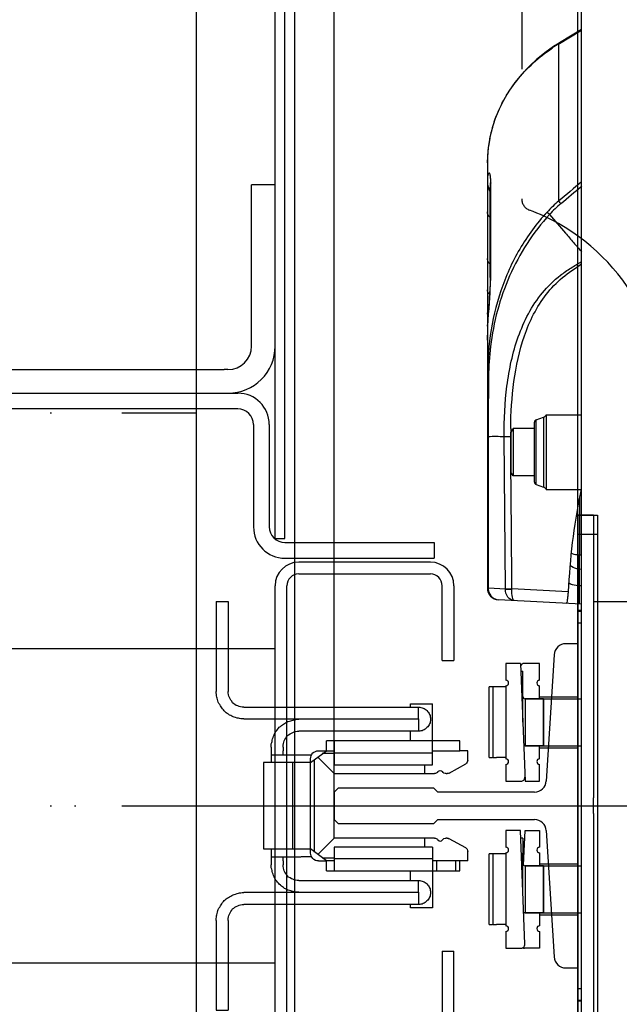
# Model space of a CAD drawing. Header units: millimetres. Extents: x 0 to 6300, y 0 to 4455.
# Tile 16 of 23: x 2774 to 2926, y 2022 to 2272. Entities that reach past the tile are written whole.
import ezdxf

# ---------------------------------------------------------------- set-up
doc = ezdxf.new("R2010")
doc.units = ezdxf.units.MM
doc.header["$LTSCALE"] = 6
doc.header["$PDSIZE"] = -3
doc.linetypes.add('ACAD_ISO02W100', pattern=[15, 12, -3])
doc.linetypes.add('ACAD_ISO10W100', pattern=[18, 12, -3, 0, -3])
for name, color, linetype in [('Cars', 2, 'Continuous'), ('CarSlings', 252, 'Continuous'), ('CWT', 252, 'Continuous'), ('DASHD_25', 1, 'ACAD_ISO10W100'), ('DIM_35', 7, 'Continuous'), ('Electrification', 181, 'Continuous'), ('Fillerbits', 1, 'ACAD_ISO02W100'), ('Fixings', 25, 'Continuous'), ('Guiderails', 30, 'Continuous'), ('Machinery', 94, 'Continuous'), ('ShaftEq', 1, 'Continuous')]:
    doc.layers.add(name, color=color, linetype=linetype)
doc.layers.add('Centerline', color=1, linetype='ACAD_ISO10W100', lineweight=25)
doc.styles.add('Arial', font='arial.ttf')
doc.dimstyles.new('KONE_mm', dxfattribs={"dimscale": 15, "dimtxt": 2, "dimasz": 2, "dimexe": 1, "dimexo": 0, "dimgap": 1, "dimtad": 1, "dimdec": 0, "dimrnd": 0.01, "dimzin": 0, "dimdsep": 46, "dimtxsty": 'Arial', "dimsah": 1, "dimcen": 0, "dimclrd": 256, "dimclre": 256, "dimclrt": 256, "dimadec": 1, "dimazin": 2, "dimtfac": 1, "dimtdec": 0, "dimtmove": 0, "dimatfit": 3, "dimfxl": 1, "dimtolj": 1, "dimtzin": 0, "dimarcsym": 0})

# ---------------------------------------------------------------- blocks, each defined once
blk = doc.blocks.new('*U365')
at = {"layer": 'Cars'}
blk.add_line((550, -700), (550, 700), dxfattribs=at)
at = {"layer": 'Cars', "ltscale": 20}
blk.add_line((575, -700), (575, 700), dxfattribs=at)
at = {"layer": 'Centerline'}
blk.add_line((-550, -100), (550, -100), dxfattribs=at)
blk = doc.blocks.new('*U393')
at = {"layer": 'CarSlings'}
for p, q in [((570, 158), (564, 158)), ((564, 117), (564, 158)), ((570, 117), (570, 158)), ((483, 111), (557, 111)), ((558, 111), (557, 111)), ((-560.5, 105), (560.5, 105)), ((560.5, 101), (350, 101)), ((564.5, 97), (564.5, 71)), ((568.5, 97), (568.5, 71)), ((572.5, 67), (610.5, 67)), ((610.5, 67), (610.5, 63)), ((572.5, 63), (610.5, 63)), ((609.54, 62.01), (576, 62)), ((609.53, 62), (609.54, 62.01)), ((576, 59), (609.5, 59)), ((570, -56), (570, 56)), ((573, -56), (573, 56)), ((612.5, 37), (612.5, 56)), ((615.5, 56), (615.5, 37)), ((488.05, 40), (570, 40)), ((612.5, 37), (615.5, 37)), ((612.5, -37), (615.5, -37)), ((612.5, -37), (612.5, -56)), ((615.5, -56), (615.5, -37)), ((488.05, -40), (570, -40))]:
    blk.add_line(p, q, dxfattribs=at)
for centre, radius, start, end in [((558, 117), 12, 270, 0), ((558, 117), 6, 270, 0), ((560.5, 97), 8, 0, 90), ((560.5, 97), 4, 0, 90), ((572.5, 71), 8, 180, 270), ((572.5, 71), 4, 180, 270), ((576, 56), 6, 90, 180), ((609.5, 56), 6, 0, 90), ((576, 56), 3, 90, 180), ((609.5, 56), 3, 0, 90)]:
    blk.add_arc(centre, radius, start, end, dxfattribs=at)
blk = doc.blocks.new('*U398')
at = {"layer": 'CarSlings'}
for p, q in [((-2.5, 0), (-2.5, -685)), ((0, 0), (-2.5, 0)), ((0, 0), (0, -685))]:
    blk.add_line(p, q, dxfattribs=at)
blk = doc.blocks.new('*U402')
at = {"layer": 'Guiderails'}
for p, q in [((647, 41.25), (643.99, 41.25)), ((647, -41.25), (647, 41.25)), ((641, 38.44), (639, 6.31)), ((586, 4.5), (585, 3.5)), ((585, 3.5), (585, -3.5)), ((610.4, 4.5), (586, 4.5)), ((611.4, 3.5), (610.4, 4.5)), ((636.01, 3.5), (611.4, 3.5)), ((585, -3.5), (586, -4.5)), ((586, -4.5), (610.4, -4.5)), ((610.4, -4.5), (611.4, -3.5)), ((611.4, -3.5), (636.01, -3.5)), ((639, -6.31), (641, -38.44)), ((643.99, -41.25), (647, -41.25))]:
    blk.add_line(p, q, dxfattribs=at)
for centre, start, end in [((643.99, 38.25), 90, 176.4373), ((636.01, 6.5), 270, 356.4373), ((636.01, -6.5), 3.5627, 90), ((643.99, -38.25), 183.5627, 270)]:
    blk.add_arc(centre, 3, start, end, dxfattribs=at)
blk = doc.blocks.new('KONE-COM-SLG20-TOP')
at = {"layer": 'CarSlings'}
for points in [[(29.99, 52), (26.99, 52)], [(26.99, 52), (26.99, 29.07)], [(29.99, 52), (29.99, 29.07)], [(22.93, 22.1), (23.38, 22.1), (23.73, 22.1), (24.08, 22.18), (24.35, 22.27), (24.7, 22.27), (25.05, 22.45), (25.4, 22.54), (25.67, 22.63), (26.02, 22.8), (26.29, 22.98), (26.64, 23.07), (26.9, 23.33), (27.17, 23.51), (27.43, 23.68), (27.7, 23.95), (27.96, 24.13), (28.14, 24.39), (28.4, 24.65), (28.58, 24.92), (28.76, 25.18), (28.93, 25.45), (29.11, 25.8), (29.29, 26.07), (29.46, 26.33), (29.55, 26.68), (29.64, 27.04), (29.73, 27.39), (29.82, 27.65), (29.9, 28.01), (29.9, 28.36), (29.99, 28.71), (29.99, 29.07)], [(22.93, 25.1), (23.38, 25.1), (23.82, 25.18), (24.17, 25.27), (24.52, 25.45), (24.88, 25.54), (25.23, 25.8), (25.49, 25.98), (25.85, 26.24), (26.02, 26.6), (26.29, 26.86), (26.46, 27.21), (26.64, 27.57), (26.82, 27.92), (26.9, 28.27), (26.99, 28.71), (26.99, 29.07)], [(-19.49, 25.98), (-25.05, 25.98)], [(-25.05, 10.45), (-25.05, 25.98)], [(-21.52, 25.1), (-21.79, 25.1), (-22.05, 25.01), (-22.41, 24.92), (-22.67, 24.83), (-22.93, 24.74), (-23.2, 24.57), (-23.46, 24.39), (-23.64, 24.21), (-23.82, 23.95), (-23.99, 23.77), (-24.17, 23.51), (-24.26, 23.24), (-24.43, 22.98), (-24.43, 22.63), (-24.52, 22.36), (-24.52, 22.01)], [(22.93, 25.1), (-21.52, 25.1)], [(-21.52, 22.1), (-21.52, 25.1)], [(-19.49, 25.1), (-19.49, 25.98)], [(-24.52, 22.01), (-24.52, 21.74), (-24.43, 21.39), (-24.43, 21.13), (-24.26, 20.86), (-24.17, 20.6), (-23.99, 20.33), (-23.82, 20.07), (-23.64, 19.89), (-23.46, 19.72), (-23.2, 19.54), (-22.93, 19.36), (-22.67, 19.27), (-22.41, 19.1), (-22.05, 19.1), (-21.79, 19.01), (-21.52, 19.01)], [(22.93, 22.1), (-21.52, 22.1)], [(-21.52, 22.1), (-21.52, 22.01)], [(-21.52, 22.01), (9, 22.01)], [(-21.52, 22.01), (-21.52, 19.01)], [(-21.52, 22.01), (-21.52, 22.01)], [(-19.49, 22.01), (-19.49, 22.1)], [(15.97, 14.95), (15.97, 15.39), (15.97, 15.75), (15.88, 16.1), (15.79, 16.36), (15.79, 16.72), (15.7, 17.07), (15.53, 17.42), (15.44, 17.69), (15.26, 18.04), (15.17, 18.3), (15, 18.66), (14.82, 18.92), (14.55, 19.19), (14.38, 19.45), (14.11, 19.72), (13.94, 19.98), (13.67, 20.16), (13.41, 20.42), (13.14, 20.6), (12.88, 20.77), (12.61, 20.95), (12.35, 21.13), (12, 21.3), (11.73, 21.48), (11.38, 21.57), (11.03, 21.66), (10.76, 21.74), (10.41, 21.83), (10.06, 21.92), (9.7, 21.92), (9.35, 22.01), (9, 22.01)], [(-21.52, 19.01), (9, 19.01)], [(-19.49, 16.54), (-19.49, 19.01)], [(12.97, 14.95), (12.97, 15.39), (12.88, 15.83), (12.79, 16.19), (12.7, 16.54), (12.53, 16.89), (12.26, 17.25), (12.08, 17.51), (11.82, 17.86), (11.56, 18.04), (11.2, 18.3), (10.85, 18.48), (10.5, 18.66), (10.14, 18.83), (9.79, 18.92), (9.35, 19.01), (9, 19.01)], [(-32.02, 13.98), (-32.02, 16.54)], [(-32.02, 16.54), (-25.05, 16.54)], [(-25.05, 16.54), (0, 16.54)], [(0, 16.54), (0, 10.45)], [(0, 16.54), (1.94, 16.54)], [(1.94, 13.98), (1.94, 16.54)], [(-34.05, 11.6), (-34.05, 13.98)], [(-34.05, 13.98), (-32.02, 13.98)], [(-25.05, 13.98), (-32.02, 13.98)], [(-25.05, 13.36), (0, 13.36)], [(1.94, 13.98), (0, 13.98)], [(0, 13.28), (3, 13.28)], [(3.97, 13.98), (1.94, 13.98)], [(6, 10.98), (1.94, 13.98)], [(6, 11.95), (5.91, 12.39), (5.82, 12.75), (5.65, 13.1), (5.38, 13.45), (5.12, 13.63), (4.76, 13.8), (4.41, 13.98), (3.97, 13.98)], [(8.38, 13.01), (5.73, 13.01)], [(15.97, 13.01), (8.47, 13.01)], [(12.97, 14.95), (12.97, 13.98)], [(12.97, 13.01), (12.97, 13.98)], [(15.97, 14.95), (15.97, 13.98)], [(15.97, 13.98), (15.97, 13.01)], [(15.97, 13.01), (15.97, 10.98)], [(-34.05, 11.6), (-33.96, 11.34), (-33.87, 11.07), (-33.7, 10.89), (-33.52, 10.72)], [(-29.29, 8.34), (-33.52, 10.72)], [(0, 10.45), (-25.05, 10.45)], [(-23.02, 10.45), (-23.02, 8.25)], [(0, 8.25), (4.15, 12.39)], [(4.94, -11.78), (4.94, 11.78)], [(6, 10.98), (6, 11.95)], [(6, 10.98), (17.99, 10.98)], [(6, -10.98), (6, 10.98)], [(10.5, -10.98), (10.5, 10.98)], [(17.99, 10.98), (17.99, -10.98)], [(-29.29, 8.34), (-29.02, 8.25), (-28.76, 8.25)], [(-28.49, 8.25), (-28.76, 8.25)], [(-28.49, 8.25), (-28.23, 8.25), (-27.96, 8.34), (-27.79, 8.51), (-27.61, 8.69)], [(-26.99, 8.95), (-27.35, 8.87), (-27.61, 8.69)], [(-26.37, 8.69), (-26.73, 8.87), (-26.99, 8.95)], [(-26.37, 8.69), (-26.29, 8.51), (-26.02, 8.34), (-25.85, 8.25), (-25.58, 8.25)], [(0, 8.25), (-25.58, 8.25)], [(0, -8.25), (0, 8.25)], [(-33.52, -10.72), (-29.29, -8.42)], [(-28.76, -8.25), (-29.02, -8.25), (-29.29, -8.42)], [(-28.76, -8.25), (-28.49, -8.25)], [(-27.61, -8.69), (-27.79, -8.51), (-27.96, -8.34), (-28.23, -8.25), (-28.49, -8.25)], [(-26.99, -9.04), (-27.35, -8.95), (-27.61, -8.69)], [(-26.37, -8.69), (-26.73, -8.95), (-26.99, -9.04)], [(-25.58, -8.25), (-25.85, -8.25), (-26.02, -8.34), (-26.29, -8.51), (-26.37, -8.69)], [(-25.58, -8.25), (0, -8.25)], [(-23.02, -8.25), (-23.02, -10.54)], [(4.15, -12.39), (0, -8.25)], [(-33.52, -10.72), (-33.7, -10.89), (-33.87, -11.07), (-33.96, -11.34), (-34.05, -11.6)], [(-34.05, -13.98), (-34.05, -11.6)], [(-25.05, -10.54), (-25.05, -25.98)], [(-25.05, -10.54), (0, -10.54)], [(0, -10.54), (0, -16.54)], [(1.94, -13.98), (6, -10.98)], [(3.97, -13.98), (4.41, -13.98), (4.76, -13.89), (5.12, -13.63), (5.38, -13.45), (5.65, -13.1), (5.82, -12.75), (5.91, -12.39), (6, -12.04)], [(17.99, -10.98), (6, -10.98)], [(6, -12.04), (6, -10.98)], [(15.97, -10.98), (15.97, -13.01)], [(-34.05, -13.98), (-32.02, -13.98)], [(-32.02, -16.54), (-32.02, -13.98)], [(-32.02, -13.98), (-25.05, -13.98)], [(-30.96, -16.54), (-30.96, -13.98)], [(-26.11, -16.54), (-26.11, -13.98)], [(0, -13.45), (-25.05, -13.45)], [(3, -13.28), (0, -13.28)], [(0, -13.98), (1.94, -13.98)], [(1.94, -16.54), (1.94, -13.98)], [(3.97, -13.98), (1.94, -13.98)], [(5.73, -13.01), (8.38, -13.01)], [(15.97, -13.01), (8.47, -13.01)], [(12.97, -13.98), (12.97, -13.01)], [(12.97, -13.98), (12.97, -15.04)], [(15.97, -13.01), (15.97, -13.98)], [(15.97, -13.98), (15.97, -15.04)], [(-25.05, -16.54), (-32.02, -16.54)], [(0, -16.54), (-25.05, -16.54)], [(-19.49, -19.01), (-19.49, -16.54)], [(1.94, -16.54), (0, -16.54)], [(9, -22.01), (9.35, -22.01), (9.7, -22.01), (10.06, -21.92), (10.41, -21.83), (10.76, -21.83), (11.03, -21.66), (11.38, -21.57), (11.73, -21.48), (12, -21.3), (12.35, -21.13), (12.61, -21.04), (12.88, -20.77), (13.14, -20.6), (13.41, -20.42), (13.67, -20.16), (13.94, -19.98), (14.11, -19.72), (14.38, -19.45), (14.55, -19.19), (14.82, -18.92), (15, -18.66), (15.17, -18.3), (15.26, -18.04), (15.44, -17.77), (15.53, -17.42), (15.7, -17.07), (15.79, -16.72), (15.79, -16.45), (15.88, -16.1), (15.97, -15.75), (15.97, -15.39), (15.97, -15.04)], [(9, -19.01), (9.35, -19.01), (9.79, -18.92), (10.14, -18.83), (10.5, -18.66), (10.85, -18.57), (11.2, -18.3), (11.56, -18.13), (11.82, -17.86), (12.08, -17.6), (12.26, -17.25), (12.53, -16.89), (12.7, -16.54), (12.79, -16.19), (12.88, -15.83), (12.97, -15.39), (12.97, -15.04)], [(-21.52, -19.01), (-21.79, -19.01), (-22.05, -19.1), (-22.41, -19.19), (-22.67, -19.27), (-22.93, -19.36), (-23.2, -19.54), (-23.46, -19.72), (-23.64, -19.89), (-23.82, -20.16), (-23.99, -20.33), (-24.17, -20.6), (-24.26, -20.86), (-24.43, -21.13), (-24.43, -21.48), (-24.52, -21.74), (-24.52, -22.1)], [(-21.52, -22.01), (-21.52, -19.01)], [(9, -19.01), (-21.52, -19.01)], [(-24.52, -22.1), (-24.52, -22.36), (-24.43, -22.71), (-24.43, -22.98), (-24.26, -23.24), (-24.17, -23.51), (-23.99, -23.77), (-23.82, -24.04), (-23.64, -24.21), (-23.46, -24.39), (-23.2, -24.57), (-22.93, -24.74), (-22.67, -24.83), (-22.41, -25.01), (-22.05, -25.01), (-21.79, -25.1), (-21.52, -25.1)], [(9, -22.01), (-21.52, -22.01)], [(-21.52, -22.01), (-21.52, -22.1)], [(-21.52, -22.1), (-21.52, -25.1)], [(-21.52, -22.1), (22.93, -22.1)], [(-21.52, -22.1), (-21.52, -22.1)], [(-19.49, -22.1), (-19.49, -22.01)], [(29.99, -29.15), (29.99, -28.71), (29.9, -28.36), (29.9, -28.01), (29.82, -27.74), (29.73, -27.39), (29.64, -27.04), (29.55, -26.68), (29.46, -26.42), (29.29, -26.07), (29.11, -25.8), (28.93, -25.45), (28.76, -25.18), (28.58, -24.92), (28.4, -24.65), (28.14, -24.39), (27.96, -24.13), (27.7, -23.95), (27.43, -23.68), (27.17, -23.51), (26.9, -23.33), (26.64, -23.16), (26.29, -22.98), (26.02, -22.8), (25.67, -22.63), (25.4, -22.54), (25.05, -22.45), (24.7, -22.36), (24.35, -22.27), (24.08, -22.18), (23.73, -22.18), (23.38, -22.1), (22.93, -22.1)], [(-25.05, -25.98), (-19.49, -25.98)], [(-21.52, -25.1), (22.93, -25.1)], [(-19.49, -25.98), (-19.49, -25.1)], [(26.99, -29.15), (26.99, -28.71), (26.9, -28.27), (26.82, -27.92), (26.64, -27.57), (26.46, -27.21), (26.29, -26.86), (26.02, -26.6), (25.85, -26.24), (25.49, -26.07), (25.23, -25.8), (24.88, -25.63), (24.52, -25.45), (24.17, -25.27), (23.82, -25.18), (23.38, -25.1), (22.93, -25.1)], [(26.99, -29.15), (26.99, -52)], [(29.99, -29.15), (29.99, -52)], [(29.99, -52), (26.99, -52)]]:
    blk.add_lwpolyline(points, dxfattribs=at)
blk = doc.blocks.new('*U409')
at = {"layer": 'Fillerbits', "ltscale": 3}
blk.add_lwpolyline([(-104.25, 271.46), (-104.25, -247.58, 0.312444), (-102.31, -250.39, -0.312439), (-67.95, -300), (-67.95, -309, 0.414214), (-64.95, -312), (-38.25, -312, 0.414214), (-35.25, -309), (-35.25, -288, -0.414217), (-32.25, -285), (32.25, -285, -0.414213), (35.25, -288), (35.25, -309, 0.414218), (38.25, -312), (88.46, -312, 0.221035), (90.75, -310.93), (122.54, -273.24, 0.176983), (123.25, -271.3), (123.25, 289.3, 0.249418)], format="xyb", dxfattribs=at)
blk = doc.blocks.new('*U416')
at = {"layer": 'Centerline'}
for p, q in [((10.87, 85), (-11, 85)), ((-153, 52), (-153, -120)), ((-243, 0), (-73, 0)), ((-144, 0), (5.53, 0)), ((10.87, -85), (-11, -85))]:
    blk.add_line(p, q, dxfattribs=at)
at = {"layer": 'Fixings'}
for p, q in [((-11, -120), (-11, 109.96)), ((-10.25, 110), (0, 110)), ((0, -120), (0, 110)), ((-17.27, 105.82), (-46.32, 52.44)), ((-243, 74), (-243, 2)), ((-239, 74), (-243, 74)), ((-239, 74), (-239, 2)), ((-239, 52), (-104, 52)), ((-104, 52), (-81.5, 52)), ((-81.5, 52), (-73, 52)), ((-73, -120), (-73, 52)), ((-167, 42), (-63.89, 42)), ((-175, 34), (-175, -112)), ((-243, -2), (-243, 2)), ((-239, -2), (-239, 2)), ((-243, 0), (-239, 0)), ((-243, -2), (-243, -120)), ((-239, -2), (-239, -120)), ((-239, -120), (-243, -120)), ((-239, -120), (-234, -120)), ((-234, -120), (-73, -120)), ((-11, -120), (-167, -120)), ((0, -120), (-11, -120))]:
    blk.add_line(p, q, dxfattribs=at)
for centre, radius, start, end in [((-10.25, 102), 8, 95.4128, 151.4486), ((-10.25, 102), 8, 90, 95.4128), ((-63.89, 62), 20, 270, 331.4486), ((-139, 43), 5, 180, 191.6279), ((-167, 34), 8, 90, 180), ((-167, -112), 8, 180, 270)]:
    blk.add_arc(centre, radius, start, end, dxfattribs=at)
blk = doc.blocks.new('*U420')
at = {"layer": 'Electrification'}
for p, q in [((0, -78), (0, 74)), ((0, 74), (5, 74)), ((5, 74), (5, -73)), ((5, 69), (0, 69))]:
    blk.add_line(p, q, dxfattribs=at)
blk = doc.blocks.new('*U428')
at = {"layer": 'Centerline'}
blk.add_line((-41.24, 0), (198.62, 0), dxfattribs=at)
at = {"layer": 'Machinery'}
for p, q in [((1, -272.5), (1, 272.5)), ((1, 197.54), (-4.66, 194.14)), ((-4.6, 194.03), (1, 197.38)), ((-4.73, 194.1), (-6.15, 193.21)), ((-4.79, 193.91), (-4.72, 193.95)), ((-4.79, 153.93), (-4.79, 193.91)), ((-4.72, 193.95), (-4.6, 194.03)), ((-23, 163.63), (-23, 55.42)), ((-22.29, 158.49), (-22.3, 158.54)), ((-22.26, 157.89), (-22.26, 157.64)), ((-22.12, 135.37), (-22.12, 158.51)), ((-22.26, 157.64), (-22.25, 157.46)), ((-22.25, 134.47), (-22.25, 157.46)), ((-7.18, 150.47), (-7.83, 151.05)), ((-22.93, 122.04), (-22.92, 122.04)), ((-22.7, 108.05), (-22.71, 107.14)), ((-10.61, 98.23), (-8.68, 98.93)), ((-10.61, 81.77), (-10.61, 98.23)), ((-8.68, 98.93), (-8.68, 81.07)), ((-8, 99.5), (1, 99.5)), ((-8, 99.5), (-8, 80.5)), ((-22.77, 95.79), (-22.77, 93.99)), ((-16.45, 96), (-17, 95.05)), ((-11, 96), (-16.45, 96)), ((-16.45, 96), (-16.45, 84)), ((-11, 82.34), (-11, 97.66)), ((-22.77, 93.99), (-22.79, 55.39)), ((-18.73, 93.99), (-17.06, 94)), ((-18.42, 55.17), (-18.73, 93.99)), ((-17, 86.99), (-17.06, 94)), ((-17, 84.94), (-17, 95.05)), ((-17, 95.05), (-17, 84.94)), ((-16.45, 84), (-17, 84.94)), ((-16.98, 84), (-16.98, 84.95)), ((-11, 84), (-16.45, 84)), ((-10.61, 81.77), (-8.68, 81.07)), ((-8, 80.5), (1, 80.5)), ((0.91, 80.52), (0.87, 80.34)), ((0.44, 78.32), (0.44, 63.79)), ((0.7, 79.56), (0.64, 79.32)), ((1, 63.74), (0.44, 63.79)), ((1, 60.15), (0.45, 60.2)), ((-21.25, 55.32), (-22.79, 55.39)), ((-18.41, 55.17), (-21.25, 55.32)), ((-16.73, 55.08), (-16.73, 55.24)), ((-2.44, 54.49), (-16.73, 55.24)), ((0.44, 51.34), (0.44, 55.99)), ((1, 55.94), (0.44, 55.99)), ((1, 51.32), (-20.16, 52.42)), ((0, 49.72), (0, 27.25)), ((1, 49.72), (0, 49.72)), ((0, 49.54), (1, 49.54)), ((0, 46.54), (1, 46.54)), ((-18.3, 36.25), (-18.3, 31.95)), ((-14.6, 36.25), (-18.3, 36.25)), ((-14.6, 36.25), (-13.4, 6.25)), ((-9.7, 36.25), (-13.56, 36.25)), ((-9.7, 31.95), (-9.7, 36.25)), ((-14.52, 34.25), (-14, 34.25)), ((-14, 21.25), (-14, 34.25)), ((-22.5, 12.25), (-22.5, 30.25)), ((-21.7, 30.25), (-22.5, 30.25)), ((-21.5, 30.25), (-21.7, 30.25)), ((-21.5, 12.25), (-21.5, 30.25)), ((-20.7, 30.25), (-21.5, 30.25)), ((-18.3, 30.25), (-20.7, 30.25)), ((-18.3, 30.55), (-18.3, 11.95)), ((-14, 30.25), (-14.36, 30.25)), ((-9.7, 27.25), (-9.7, 30.55)), ((-9.7, 27.75), (0, 27.75)), ((-13.4, 27.25), (-13.4, 15.25)), ((-8.7, 27.25), (-13.4, 27.25)), ((-13.4, 27.25), (-8.7, 27.25)), ((-8.7, 15.25), (-8.7, 27.25)), ((-8.7, 27.25), (-8.7, 15.25)), ((-8.7, 27.25), (1, 27.25)), ((-8.7, 15.25), (-13.4, 15.25)), ((-13.4, 15.25), (-8.7, 15.25)), ((-9.7, 11.95), (-9.7, 15.25)), ((-8.7, 15.25), (1, 15.25)), ((0, 15.25), (0, -15.25)), ((-9.7, 14.75), (0, 14.75)), ((-22.5, 12.25), (-21.7, 12.25)), ((-21.5, 12.25), (-21.7, 12.25)), ((-21.5, 12.25), (-20.7, 12.25)), ((-18.3, 12.25), (-20.7, 12.25)), ((-18.3, 10.55), (-18.3, 6.25)), ((-9.7, 6.25), (-9.7, 10.55)), ((-18.3, 6.25), (-14.44, 6.25)), ((-13.4, 6.25), (-9.7, 6.25)), ((-18.3, -6.25), (-18.3, -10.55)), ((-14.6, -6.25), (-18.3, -6.25)), ((-13.44, -35.21), (-14.6, -6.25)), ((-13.76, -15.13), (-13.4, -6.25)), ((-13.4, -6.25), (-9.7, -6.25)), ((-9.7, -6.25), (-9.7, -10.55)), ((-14, -8.25), (-14.52, -8.25)), ((-14, -8.25), (-14, -12.25)), ((-22.5, -30.25), (-22.5, -12.25)), ((-21.7, -12.25), (-22.5, -12.25)), ((-21.5, -12.25), (-21.7, -12.25)), ((-21.5, -30.25), (-21.5, -12.25)), ((-20.7, -12.25), (-21.5, -12.25)), ((-18.3, -12.25), (-20.7, -12.25)), ((-18.3, -11.95), (-18.3, -30.55)), ((-14, -12.25), (-14.36, -12.25)), ((-14, -21.25), (-14, -12.25)), ((-9.7, -11.95), (-9.7, -15.25)), ((-13.99, -14.75), (-13.74, -14.75)), ((-9.7, -14.75), (0, -14.75)), ((-13.4, -15.25), (-13.4, -27.25)), ((-8.7, -15.25), (-13.4, -15.25)), ((-13.4, -15.25), (-8.7, -15.25)), ((-8.7, -27.25), (-8.7, -15.25)), ((-8.7, -15.25), (-8.7, -27.25)), ((-8.7, -15.25), (1, -15.25)), ((-8.7, -27.25), (-13.4, -27.25)), ((-13.4, -27.25), (-8.7, -27.25)), ((-9.7, -27.25), (-9.7, -30.55)), ((-8.7, -27.25), (1, -27.25)), ((0, -27.25), (0, -49.72)), ((-9.7, -27.75), (0, -27.75)), ((-22.5, -30.25), (-21.7, -30.25)), ((-21.5, -30.25), (-21.7, -30.25)), ((-21.5, -30.25), (-20.7, -30.25)), ((-18.3, -30.25), (-20.7, -30.25)), ((-18.3, -31.95), (-18.3, -36.25)), ((-9.7, -31.95), (-9.7, -36.25)), ((-18.3, -36.25), (-14.44, -36.25)), ((-9.7, -36.25), (-13.56, -36.25)), ((1, -46.54), (0, -46.54)), ((1, -49.54), (0, -49.54)), ((1, -49.72), (0, -49.72))]:
    blk.add_line(p, q, dxfattribs=at)
for points in [[(-6.15, 193.21), (-8.39, 191.62), (-10.5, 189.91), (-12.48, 188.06), (-14.31, 186.1), (-15.98, 184.03), (-17.49, 181.87), (-18.83, 179.62), (-19.99, 177.3), (-20.97, 174.92), (-21.76, 172.49), (-22.36, 170.03), (-22.76, 167.54), (-22.97, 165.04), (-23, 163.63)], [(-22.3, 158.54), (-22.29, 158.5), (-22.29, 158.4), (-22.28, 158.27), (-22.27, 158.1), (-22.26, 157.89)], [(-22.25, 134.47), (-22.26, 133.69), (-22.29, 132.74), (-22.33, 131.68), (-22.39, 130.52), (-22.47, 129.28), (-22.56, 127.95), (-22.66, 126.55), (-22.76, 125.09), (-22.85, 123.58), (-22.93, 122.04)], [(-22.93, 122.04), (-22.93, 121.89), (-22.96, 121.24), (-22.98, 120.58), (-22.99, 119.92), (-23, 119.26), (-23, 118.6)]]:
    blk.add_lwpolyline(points, dxfattribs=at)
for centre, radius, start, end in [((16.57, 158.36), 41.48, 120.9998, 123.7324), ((10.11, 163.36), 33.14, 162.9559, 164.6874), ((10.35, 163.28), 33.39, 161.1058, 162.9558), ((9.49, 163.51), 32.51, 167.6886, 168.8663), ((9.77, 163.45), 32.79, 164.6854, 167.6853), ((9.23, 163.56), 32.23, 168.8632, 172.4431), ((8.79, 163.62), 31.79, 173.1992, 177.1689), ((8.96, 163.6), 31.97, 172.4473, 173.201), ((8.51, 163.63), 31.52, 177.6534, 179.998), ((8.63, 163.63), 31.63, 177.1721, 177.6545), ((-17.93, 158.9), 5.07, 180.0278, 187.9327), ((-17.78, 158.92), 5.23, 187.9617, 203.3774), ((-17.95, 157.46), 4.31, 165.8097, 179.9463), ((-17.7, 158.96), 5.31, 203.4317, 211.0933), ((-1386.27, 1801.75), 2151.14, 309.97436, 310.1585), ((-65.1, 135.39), 42.97, 358.824, 359.9732), ((-78.27, 135.65), 56.15, 357.8887, 358.8318), ((53.13, 118.5), 76.14, 177.3318, 180.0067), ((-21, 120.87), 2, 167.0212, 180.0163), ((77.26, 107.04), 99.97, 178.729, 179.42), ((1381.48, 94.06), 1404.26, 179.46651, 179.92965), ((-10.4, 97.66), 0.6, 110, 180), ((-9.13, 100.15), 1.3, 290, 330), ((95.3, 94.92), 112.36, 179.4488, 179.9316), ((97.02, 94.92), 114.08, 179.9317, 180.4595), ((-10.4, 82.34), 0.6, 180, 250), ((-9.13, 79.85), 1.3, 30, 70), ((108.47, 56.27), 110.26, 167.3912, 167.8026), ((-20, 55.42), 3, 179.9987, 267), ((-19.57, 55.4), 3.22, 180.0681, 192.2991), ((-13.56, 35.25), 1, 90, 182.2906), ((-18.3, 31.25), 0.7, 270, 90), ((-9.7, 31.25), 0.7, 90, 270), ((-13.4, 27.85), 0.6, 180, 270), ((-13.4, 14.65), 0.6, 90, 126.3269), ((-18.3, 11.25), 0.7, 270, 90), ((-9.7, 11.25), 0.7, 90, 270), ((-14.44, 7.25), 1, 270, 2.2906), ((-18.3, -11.25), 0.7, 270, 90), ((-9.7, -11.25), 0.7, 90, 270), ((-13.4, -14.65), 0.6, 180, 270), ((-13.4, -27.85), 0.6, 90, 126.3269), ((-18.3, -31.25), 0.7, 270, 90), ((-9.7, -31.25), 0.7, 90, 270), ((-14.44, -35.25), 1, 270, 2.2906), ((-13.56, -35.25), 1, 243.8388, 270)]:
    blk.add_arc(centre, radius, start, end, dxfattribs=at)
for points, knots in [([(-4.73, 194.1), (-4.75, 194.09), (-4.78, 194.05), (-4.79, 194), (-4.79, 193.97)], [0, 0, 0, 0, 0.427529, 1, 1, 1, 1]), ([(-4.79, 193.97), (-4.79, 193.96), (-4.79, 193.94), (-4.79, 193.92), (-4.79, 193.91)], [0, 0, 0, 0, 0.478287, 1, 1, 1, 1]), ([(-4.66, 194.14), (-4.68, 194.13), (-4.71, 194.09), (-4.72, 194.04), (-4.72, 194.01)], [0, 0, 0, 0, 0.428404, 1, 1, 1, 1]), ([(-4.72, 194.01), (-4.72, 194), (-4.72, 193.98), (-4.72, 193.96), (-4.72, 193.95)], [0, 0, 0, 0, 0.478419, 1, 1, 1, 1]), ([(-21.24, 174.09), (-19.96, 177.84), (-15.96, 185.05), (-9.88, 190.57), (-6.46, 192.85)], [0, 0, 0, 0, 0.490519, 1, 1, 1, 1]), ([(-22.19, 160), (-22.21, 160.16), (-22.24, 160.42), (-22.34, 160.74), (-22.42, 160.96), (-22.66, 161.08), (-22.88, 160.51), (-22.92, 160.2), (-22.95, 159.93)], [0, 0, 0, 0, 0.201151, 0.345983, 0.437898, 0.490945, 0.650132, 1, 1, 1, 1]), ([(-22.95, 159.93), (-22.96, 159.85), (-22.99, 159.51), (-23, 159.16), (-23, 158.89)], [0, 0, 0, 0, 0.222373, 1, 1, 1, 1]), ([(-22.12, 158.51), (-22.12, 158.66), (-22.13, 159.15), (-22.15, 159.65), (-22.19, 160)], [0, 0, 0, 0, 0.289015, 1, 1, 1, 1]), ([(-4.28, 153.27), (-4.33, 153.33), (-4.5, 153.55), (-4.67, 153.77), (-4.79, 153.93)], [0, 0, 0, 0, 0.288556, 1, 1, 1, 1]), ([(-22.26, 149.73), (-22.37, 149.83), (-22.75, 150.21), (-23, 150.75), (-23, 151.13)], [0, 0, 0, 0, 0.286472, 1, 1, 1, 1]), ([(-7.81, 151.06), (-10.45, 148.2), (-15.13, 141.88), (-19.92, 131.16), (-22.58, 119.73), (-23, 111.93), (-23, 108.03)], [0, 0, 0, 0, 0.25046, 0.50012, 0.749404, 1, 1, 1, 1]), ([(-7.17, 150.48), (-11.36, 145.88), (-18.26, 135.26), (-21.44, 123.05), (-22.17, 116.9)], [0, 0, 0, 0, 0.50082, 1, 1, 1, 1]), ([(-7.17, 150.48), (-5.82, 148.9), (-3.75, 146.56), (-1.13, 143.31), (0.3, 141.78), (1.03, 141.03)], [0, 0, 0, 0, 0.498571, 0.747482, 1, 1, 1, 1]), ([(-22.26, 137.88), (-22.37, 137.98), (-22.75, 138.35), (-23, 138.89), (-23, 139.27)], [0, 0, 0, 0, 0.28669, 1, 1, 1, 1]), ([(-18.73, 93.99), (-18.76, 98.27), (-18.34, 106.85), (-16.12, 117.41), (-12.7, 125.29), (-9.15, 130.68), (-5.3, 134.46), (-1.77, 136.89), (0.1, 137.94), (1, 138.51)], [0, 0, 0, 0, 0.250316, 0.500241, 0.625263, 0.750185, 0.874996, 0.937486, 1, 1, 1, 1]), ([(-17.05, 96), (-17.02, 99.99), (-16.53, 107.96), (-14.46, 117.78), (-11.37, 125.15), (-8.17, 130.23), (-4.01, 134.6), (-0.65, 136.77), (1, 137.89)], [0, 0, 0, 0, 0.250193, 0.500131, 0.625184, 0.750154, 0.875027, 1, 1, 1, 1]), ([(-22.92, 122.04), (-22.87, 123.06), (-22.63, 126.91), (-22.26, 130.75), (-22.16, 133.58)], [0, 0, 0, 0, 0.265023, 1, 1, 1, 1]), ([(-22.43, 130.19), (-22.52, 130.27), (-22.81, 130.56), (-23, 130.97), (-23, 131.27)], [0, 0, 0, 0, 0.289559, 1, 1, 1, 1]), ([(-22.7, 108.05), (-22.78, 108.05), (-22.84, 108.02), (-23, 108.05), (-23, 108.03)], [0, 0, 0, 0, 0.742841, 1, 1, 1, 1]), ([(-22.77, 94), (-22.83, 94), (-22.88, 94.02), (-23, 94), (-23, 94.02)], [0, 0, 0, 0, 0.743759, 1, 1, 1, 1]), ([(0.44, 63.79), (0.25, 63.8), (-0.47, 63.87), (-1.18, 64.03), (-1.67, 64.23)], [0, 0, 0, 0, 0.267274, 1, 1, 1, 1]), ([(0.45, 60.2), (0.45, 60.45), (0.42, 61.64), (0.43, 62.84), (0.44, 63.79)], [0, 0, 0, 0, 0.209124, 1, 1, 1, 1]), ([(0.45, 60.2), (0.22, 60.22), (-0.64, 60.38), (-1.47, 60.79), (-1.96, 61.23)], [0, 0, 0, 0, 0.259589, 1, 1, 1, 1]), ([(0.44, 55.99), (0.43, 56.39), (0.42, 57.8), (0.42, 59.2), (0.45, 60.2)], [0, 0, 0, 0, 0.289917, 1, 1, 1, 1]), ([(-22.79, 55.39), (-22.84, 55.4), (-22.89, 55.42), (-23, 55.4), (-23, 55.42)], [0, 0, 0, 0, 0.741256, 1, 1, 1, 1]), ([(-16.15, 52.21), (-16.76, 52.25), (-18.06, 53.05), (-18.42, 54.45), (-18.41, 55.17)], [0, 0, 0, 0, 0.460448, 1, 1, 1, 1]), ([(-18.41, 55.17), (-18.31, 55.18), (-17.75, 55.21), (-17.19, 55.22), (-16.73, 55.24)], [0, 0, 0, 0, 0.17535, 1, 1, 1, 1]), ([(-18.41, 55.17), (-18.31, 55.16), (-17.76, 55.11), (-17.2, 55.09), (-16.73, 55.08)], [0, 0, 0, 0, 0.175815, 1, 1, 1, 1]), ([(0.44, 55.99), (0.17, 56), (-0.77, 56.09), (-1.72, 56.32), (-2.3, 56.65)], [0, 0, 0, 0, 0.284955, 1, 1, 1, 1]), ([(-22.72, 54.71), (-22.58, 54.11), (-21.96, 52.97), (-20.75, 52.46), (-20.16, 52.42)], [0, 0, 0, 0, 0.510927, 1, 1, 1, 1]), ([(-16.15, 52.21), (-16.26, 52.22), (-16.5, 52.54), (-16.72, 53.48), (-16.76, 54.41), (-16.73, 55.08)], [0, 0, 0, 0, 0.11316, 0.326873, 1, 1, 1, 1]), ([(-2.44, 54.49), (-2.46, 54.11), (-2.52, 53.4), (-2.64, 52.5), (-2.75, 51.87), (-2.83, 51.62), (-2.87, 51.52), (-2.9, 51.52)], [0, 0, 0, 0, 0.380732, 0.702626, 0.918404, 0.976392, 1, 1, 1, 1])]:
    blk.add_open_spline(points, degree=3, knots=knots, dxfattribs=at)
for points in [[(1, 158.79), (-0.93, 157.17), (-2.86, 155.55), (-4.79, 153.93)], [(-4.79, 153.93), (-5.86, 153.05), (-6.87, 152.08), (-7.81, 151.06)], [(-4.28, 153.27), (-5.31, 152.41), (-6.27, 151.47), (-7.17, 150.48)], [(-22.25, 134.47), (-22.25, 134.77), (-22.21, 135.08), (-22.12, 135.37)], [(-22.78, 124.81), (-22.91, 124.99), (-23, 125.22), (-23, 125.44)], [(-22.17, 116.9), (-22.47, 114.36), (-22.63, 111.81), (-22.69, 109.26)], [(-22.77, 93.99), (-21.43, 94.05), (-20.08, 94.03), (-18.73, 93.99)], [(-16.73, 55.24), (-16.82, 64.83), (-16.9, 74.41), (-16.98, 84)], [(0.64, 79.32), (-1.1, 71.17), (-1.96, 62.82), (-2.44, 54.49)]]:
    blk.add_open_spline(points, degree=3, dxfattribs=at)
blk = doc.blocks.new('T-0008158422_Machinery_0')
at = {"layer": 'Machinery'}
blk.add_blockref('*U428', (0, 0), dxfattribs=at)
blk = doc.blocks.new('SH_Walls0')
at = {"layer": 'DASHD_25'}
blk.add_line((-760, 0), (940, 0), dxfattribs=at)
blk = doc.blocks.new('*D660')
at = {"layer": 'Defpoints', "color": 0, "transparency": 16777216}
for p in [(2818.75, 2872.45), (3358.75, 2872.45), (3208.75, 2072.45)]:
    blk.add_point(p, dxfattribs=at)
at = {"layer": 'DIM_35', "lineweight": -2, "transparency": 16777216}
for p, q in [((2818.75, 2872.45), (3373.75, 2872.45)), ((3358.75, 2102.45), (3358.75, 2842.45)), ((3208.75, 2072.45), (3373.75, 2072.45))]:
    blk.add_line(p, q, dxfattribs=at)
at = {"layer": 'DIM_35', "transparency": 16777216}
for points in [[(3353.75, 2842.45), (3363.75, 2842.45), (3358.75, 2872.45)], [(3353.75, 2102.45), (3363.75, 2102.45), (3358.75, 2072.45)]]:
    blk.add_solid(points, dxfattribs=at)
at = {"layer": 'DIM_35', "transparency": 16777216, "insert": (3328.43, 2472.45), "char_height": 30, "attachment_point": 5, "rotation": 90, "style": 'Arial', "bg_fill": 3, "box_fill_scale": 1.1, "bg_fill_color": 256, "bg_fill_true_color": 13158600, "bg_fill_transparency": 0}
blk.add_mtext('\\A1;800', dxfattribs=at)
blk = doc.blocks.new('_DotSmall')
at = {"color": 0, "linetype": 'ByBlock', "const_width": 0.5}
blk.add_lwpolyline([(-0.0625, 0, 1), (0.0625, 0, 1)], format="xyb", close=True, dxfattribs=at)
blk = doc.blocks.new('*D661')
at = {"layer": 'Defpoints', "color": 0, "transparency": 16777216}
for p in [(3208.75, 2072.45), (2818.75, 1472.45), (3358.75, 1472.45)]:
    blk.add_point(p, dxfattribs=at)
at = {"layer": 'DIM_35', "lineweight": -2, "transparency": 16777216}
for p, q in [((3208.75, 2072.45), (3373.75, 2072.45)), ((3358.75, 2042.45), (3358.75, 1502.45)), ((2818.75, 1472.45), (3373.75, 1472.45))]:
    blk.add_line(p, q, dxfattribs=at)
at = {"layer": 'DIM_35', "transparency": 16777216}
for points in [[(3353.75, 2042.45), (3363.75, 2042.45), (3358.75, 2072.45)], [(3353.75, 1502.45), (3363.75, 1502.45), (3358.75, 1472.45)]]:
    blk.add_solid(points, dxfattribs=at)
at = {"layer": 'DIM_35', "transparency": 16777216, "insert": (3328.43, 1772.45), "char_height": 30, "attachment_point": 5, "rotation": 90, "style": 'Arial', "bg_fill": 3, "box_fill_scale": 1.1, "bg_fill_color": 256, "bg_fill_true_color": 13158600, "bg_fill_transparency": 0}
blk.add_mtext('\\A1;600', dxfattribs=at)
blk = doc.blocks.new('*D664')
at = {"layer": 'Defpoints', "color": 0, "transparency": 16777216}
for p in [(3158.75, 3712.45), (3158.75, 3137.45), (2853.75, 2076.95)]:
    blk.add_point(p, dxfattribs=at)
at = {"layer": 'DIM_35', "lineweight": -2, "transparency": 16777216}
for p, q in [((2853.75, 2076.95), (2853.75, 3727.45)), ((3158.75, 3137.45), (3158.75, 3727.45)), ((2883.75, 3712.45), (3128.75, 3712.45))]:
    blk.add_line(p, q, dxfattribs=at)
at = {"layer": 'DIM_35', "transparency": 16777216}
for points in [[(2883.75, 3717.45), (2883.75, 3707.45), (2853.75, 3712.45)], [(3128.75, 3717.45), (3128.75, 3707.45), (3158.75, 3712.45)]]:
    blk.add_solid(points, dxfattribs=at)
at = {"layer": 'DIM_35', "transparency": 16777216, "insert": (3006.25, 3742.78), "char_height": 30, "attachment_point": 5, "style": 'Arial', "bg_fill": 3, "box_fill_scale": 1.1, "bg_fill_color": 256, "bg_fill_true_color": 13158600, "bg_fill_transparency": 0}
blk.add_mtext('\\A1;305', dxfattribs=at)
blk = doc.blocks.new('*D666')
at = {"layer": 'Defpoints', "color": 0, "transparency": 16777216}
for p in [(1683.75, 3712.45), (1683.75, 2076.95), (2853.75, 2076.95)]:
    blk.add_point(p, dxfattribs=at)
at = {"layer": 'DIM_35', "lineweight": -2, "transparency": 16777216}
for p, q in [((1683.75, 2076.95), (1683.75, 3727.45)), ((2853.75, 2076.95), (2853.75, 3727.45)), ((2823.75, 3712.45), (1713.75, 3712.45))]:
    blk.add_line(p, q, dxfattribs=at)
at = {"layer": 'DIM_35', "transparency": 16777216}
for points in [[(1713.75, 3717.45), (1713.75, 3707.45), (1683.75, 3712.45)], [(2823.75, 3717.45), (2823.75, 3707.45), (2853.75, 3712.45)]]:
    blk.add_solid(points, dxfattribs=at)
at = {"layer": 'DIM_35', "transparency": 16777216, "insert": (2268.75, 3742.96), "char_height": 30, "attachment_point": 5, "style": 'Arial', "bg_fill": 3, "box_fill_scale": 1.1, "bg_fill_color": 256, "bg_fill_true_color": 13158600, "bg_fill_transparency": 0}
blk.add_mtext('\\A1;1170 DBG', dxfattribs=at)
blk = doc.blocks.new('*D670')
at = {"layer": 'Defpoints', "color": 0, "transparency": 16777216}
for p in [(3158.75, 3562.45), (3158.75, 3137.45), (2915.75, 2072.45)]:
    blk.add_point(p, dxfattribs=at)
at = {"layer": 'DIM_35', "lineweight": -2, "transparency": 16777216}
for p, q in [((2915.75, 2072.45), (2915.75, 3577.45)), ((3158.75, 3137.45), (3158.75, 3577.45)), ((2945.75, 3562.45), (3128.75, 3562.45))]:
    blk.add_line(p, q, dxfattribs=at)
at = {"layer": 'DIM_35', "transparency": 16777216}
for points in [[(2945.75, 3567.45), (2945.75, 3557.45), (2915.75, 3562.45)], [(3128.75, 3567.45), (3128.75, 3557.45), (3158.75, 3562.45)]]:
    blk.add_solid(points, dxfattribs=at)
at = {"layer": 'DIM_35', "transparency": 16777216, "insert": (3037.25, 3592.78), "char_height": 30, "attachment_point": 5, "style": 'Arial', "bg_fill": 3, "box_fill_scale": 1.1, "bg_fill_color": 256, "bg_fill_true_color": 13158600, "bg_fill_transparency": 0}
blk.add_mtext('\\A1;243 L', dxfattribs=at)

msp = doc.modelspace()

# ---------------------------------------------------------------- linework, layer by layer
at = {"layer": 'DASHD_25'}
msp.add_line((1718.75, 2172.45), (2818.75, 2172.45), dxfattribs=at)

# ---------------------------------------------------------------- block references
for name, p in [('SH_Walls0', (2268.75, 2072.45)), ('T-0008158422_Machinery_0', (2915.75, 2072.45)), ('*U420', (2915.75, 2072.45))]:
    msp.add_blockref(name, p)
at = {"layer": 'Cars'}
msp.add_blockref('*U365', (2268.75, 2172.45), dxfattribs=at)
at = {"layer": 'CarSlings', "xscale": -1, "yscale": -1}
msp.add_blockref('*U398', (2838.75, 2140.45), dxfattribs=at)
at = {"layer": 'CarSlings'}
for name in ['*U393', '*U402']:
    msp.add_blockref(name, (2268.75, 2072.45), dxfattribs=at)
at = {"layer": 'CarSlings', "xscale": -1}
msp.add_blockref('KONE-COM-SLG20-TOP', (2853.75, 2072.45), dxfattribs=at)
at = {"layer": 'CWT'}
msp.add_blockref('*U409', (3005.75, 2474.45), dxfattribs=at)
at = {"layer": 'ShaftEq'}
msp.add_blockref('*U416', (3158.75, 2072.45), dxfattribs=at)

# ---------------------------------------------------------------- next in the draw order: dimensions: what is measured, and where the dimension line sits
at = {"layer": 'DIM_35'}
dim = msp.add_linear_dim(base=(3358.75, 2872.45), p1=(3208.75, 2072.45), p2=(2818.75, 2872.45), angle=90, dimstyle='KONE_mm', override={"dimldrblk": 'DotSmall', "dimtfill": 1}, dxfattribs=at)
dim.commit()
dim.dimension.update_dxf_attribs({"geometry": '*D660', "text_midpoint": (3328.43, 2472.45)})

# ---------------------------------------------------------------- next in the draw order: dimensions: what is measured, and where the dimension line sits
dim = msp.add_linear_dim(base=(3158.75, 3712.45), p1=(2853.75, 2076.95), p2=(3158.75, 3137.45), dimstyle='KONE_mm', override={"dimldrblk": 'DotSmall', "dimtfill": 1}, dxfattribs=at)
dim.commit()
dim.dimension.update_dxf_attribs({"geometry": '*D664', "text_midpoint": (3006.25, 3742.78)})
dim = msp.add_linear_dim(base=(3358.75, 1472.45), p1=(3208.75, 2072.45), p2=(2818.75, 1472.45), angle=90, dimstyle='KONE_mm', override={"dimldrblk": 'DotSmall', "dimtfill": 1}, dxfattribs=at)
dim.commit()
dim.dimension.update_dxf_attribs({"geometry": '*D661', "text_midpoint": (3328.43, 1772.45)})

# ---------------------------------------------------------------- next in the draw order: dimensions: what is measured, and where the dimension line sits
for base, p1, p2, text, picture, middle in [((1683.75, 3712.45), (2853.75, 2076.95), (1683.75, 2076.95), '<> DBG', '*D666', (2268.75, 3742.96)), ((3158.75, 3562.45), (2915.75, 2072.45), (3158.75, 3137.45), '<> L', '*D670', (3037.25, 3592.78))]:
    dim = msp.add_linear_dim(base=base, p1=p1, p2=p2, text=text, dimstyle='KONE_mm', override={"dimldrblk": 'DotSmall', "dimtfill": 1}, dxfattribs=at)
    dim.commit()
    dim.dimension.update_dxf_attribs({"geometry": picture, "text_midpoint": middle})

doc.saveas('drawing.dxf')
